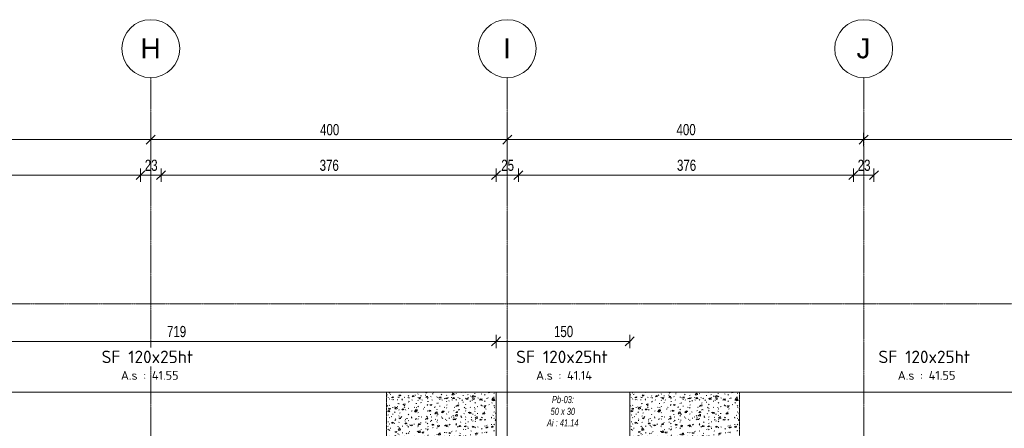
# Model space of a CAD drawing. Header units: millimetres. Extents: x 3690 to 285311, y -2348 to 78336.
# Tile 29 of 46: x 93734 to 104783, y 61934 to 66521. Entities that reach past the tile are written whole.
import ezdxf

# ---------------------------------------------------------------- set-up
doc = ezdxf.new("R2010")
doc.units = ezdxf.units.MM
doc.linetypes.add('Ligne de quadrillage', pattern=[22.225, 12.7, -3.175, 3.175, -3.175])
doc.linetypes.add('tiret perso', pattern=[2.6, 1.3, -1.3])
for name, color, linetype, lineweight in [('A-ANNO-DIMS', 211, 'Continuous', 9), ('A-ANNO-DIMS-50', 211, 'Continuous', 9), ('A-DETL', 90, 'Continuous', 5), ('A-DETL-GENF', 92, 'Continuous', 5), ('A-GENM-IDEN', 13, 'Continuous', 9), ('S-FNDN', 32, 'Continuous', 9), ('S-FNDN-IDEN', 2, 'Continuous', 9), ('S-GRID', 1, 'Continuous', 9), ('S-GRID-IDEN', 1, 'Continuous', 9)]:
    doc.layers.add(name, color=color, linetype=linetype, lineweight=lineweight)
doc.styles.add('Arial Narrow_5', font='ARIALN.TTF', dxfattribs={"width": 0.9, "height": 125})
doc.styles.add('Arial_5', font='arial.ttf', dxfattribs={"height": 225})
doc.styles.add('Arial_I_2', font='ariali.ttf', dxfattribs={"width": 0.75, "height": 80})
doc.styles.add('ISOCPEUR', font='isocpeur.ttf', dxfattribs={"height": 100})
doc.styles.add('ISOCPEUR_B', font='txt', dxfattribs={"height": 140})
doc.dimstyles.new('AB6_1_50_-_GB', dxfattribs={"dimscale": 304.8, "dimtxt": 127.928872, "dimasz": 0.328084, "dimexe": 0.246063, "dimexo": 0.0625, "dimgap": 0.04101, "dimtad": 1, "dimdec": 0, "dimlfac": 0.1, "dimdsep": 46, "dimtxsty": 'Arial Narrow_5', "dimblk1": 'OBLIQUE', "dimblk2": 'OBLIQUE', "dimsah": 1, "dimcen": 0.09, "dimazin": 0, "dimtfac": 1, "dimtdec": 4, "dimtix": 1, "dimtmove": 0, "dimatfit": 3, "dimfxl": 0.246063, "dimfxlon": 1, "dimtvp": 1, "dimtolj": 1, "dimtzin": 0, "dimarcsym": 2})

# ---------------------------------------------------------------- blocks, each defined once
blk = doc.blocks.new('Quadrillage - M_Extrémité de la ligne de quadrillage - Cercle-11575-Fondations variante')
at = {"layer": 'S-GRID-IDEN'}
blk.add_circle((0, 0), 6.5, dxfattribs=at)
blk = doc.blocks.new('DIMBLOCK56-Fondations variante')
at = {"layer": 'A-ANNO-DIMS-50'}
for p, q in [((91205, 65175), (91205, 65250)), ((95205, 65175), (95205, 65250)), ((91205, 65175), (95205, 65175)), ((91205, 65175), (91205, 65100)), ((95205, 65175), (95205, 65100))]:
    blk.add_line(p, q, dxfattribs=at)
at = {"layer": 'A-ANNO-DIMS-50', "lineweight": 18}
for p, q in [((91205, 65175), (91255, 65225)), ((95205, 65175), (95255, 65225)), ((91205, 65175), (91155, 65125)), ((95205, 65175), (95155, 65125))]:
    blk.add_line(p, q, dxfattribs=at)
at = {"layer": 'A-ANNO-DIMS-50', "color": 0, "insert": (93105, 65349), "char_height": 125, "width": 241.24, "attachment_point": 1, "line_spacing_factor": 0.974696, "style": 'Arial Narrow_5'}
blk.add_mtext('400', dxfattribs=at)
blk = doc.blocks.new('_Oblique')
at = {"color": 0, "linetype": 'ByBlock', "lineweight": -2}
blk.add_line((-0.5, -0.5), (0.5, 0.5), dxfattribs=at)
blk = doc.blocks.new('DIMBLOCK57-Fondations variante')
at = {"layer": 'A-ANNO-DIMS-50'}
for p, q in [((95205, 65175), (95205, 65250)), ((99205, 65175), (99205, 65250)), ((95205, 65175), (99205, 65175)), ((95205, 65175), (95205, 65100)), ((99205, 65175), (99205, 65100))]:
    blk.add_line(p, q, dxfattribs=at)
at = {"layer": 'A-ANNO-DIMS-50', "lineweight": 18}
for p, q in [((95205, 65175), (95255, 65225)), ((99205, 65175), (99255, 65225)), ((95205, 65175), (95155, 65125)), ((99205, 65175), (99155, 65125))]:
    blk.add_line(p, q, dxfattribs=at)
at = {"layer": 'A-ANNO-DIMS-50', "color": 0, "insert": (97105, 65349), "char_height": 125, "width": 241.24, "attachment_point": 1, "line_spacing_factor": 0.974696, "style": 'Arial Narrow_5'}
blk.add_mtext('400', dxfattribs=at)
blk = doc.blocks.new('DIMBLOCK58-Fondations variante')
at = {"layer": 'A-ANNO-DIMS-50'}
for p, q in [((99205, 65175), (99205, 65250)), ((103205, 65175), (103205, 65250)), ((99205, 65175), (103205, 65175)), ((99205, 65175), (99205, 65100)), ((103205, 65175), (103205, 65100))]:
    blk.add_line(p, q, dxfattribs=at)
at = {"layer": 'A-ANNO-DIMS-50', "lineweight": 18}
for p, q in [((99205, 65175), (99255, 65225)), ((103205, 65175), (103255, 65225)), ((99205, 65175), (99155, 65125)), ((103205, 65175), (103155, 65125))]:
    blk.add_line(p, q, dxfattribs=at)
at = {"layer": 'A-ANNO-DIMS-50', "color": 0, "insert": (101105, 65349), "char_height": 125, "width": 241.24, "attachment_point": 1, "line_spacing_factor": 0.974696, "style": 'Arial Narrow_5'}
blk.add_mtext('400', dxfattribs=at)
blk = doc.blocks.new('DIMBLOCK59-Fondations variante')
at = {"layer": 'A-ANNO-DIMS-50'}
for p, q in [((103205, 65175), (103205, 65250)), ((107205, 65175), (107205, 65250)), ((103205, 65175), (107205, 65175)), ((103205, 65175), (103205, 65100)), ((107205, 65175), (107205, 65100))]:
    blk.add_line(p, q, dxfattribs=at)
at = {"layer": 'A-ANNO-DIMS-50', "lineweight": 18}
for p, q in [((103205, 65175), (103255, 65225)), ((107205, 65175), (107255, 65225)), ((103205, 65175), (103155, 65125)), ((107205, 65175), (107155, 65125))]:
    blk.add_line(p, q, dxfattribs=at)
at = {"layer": 'A-ANNO-DIMS-50', "color": 0, "insert": (105105, 65349), "char_height": 125, "width": 241.24, "attachment_point": 1, "line_spacing_factor": 0.974696, "style": 'Arial Narrow_5'}
blk.add_mtext('400', dxfattribs=at)
blk = doc.blocks.new('DIMBLOCK69-Fondations variante')
at = {"layer": 'A-ANNO-DIMS-50', "lineweight": 18}
for p, q in [((89695, 64775), (89645, 64725)), ((89695, 64775), (89745, 64825)), ((95090, 64775), (95040, 64725)), ((95090, 64775), (95140, 64825))]:
    blk.add_line(p, q, dxfattribs=at)
at = {"layer": 'A-ANNO-DIMS-50'}
for p, q in [((89695, 64775), (89695, 64850)), ((89695, 64775), (95090, 64775)), ((89695, 64775), (89695, 64700)), ((95090, 64775), (95090, 64850)), ((95090, 64775), (95090, 64700))]:
    blk.add_line(p, q, dxfattribs=at)
at = {"layer": 'A-ANNO-DIMS-50', "color": 0, "insert": (92292, 64949), "char_height": 125, "width": 241.24, "attachment_point": 1, "line_spacing_factor": 0.974696, "style": 'Arial Narrow_5'}
blk.add_mtext('540', dxfattribs=at)
blk = doc.blocks.new('DIMBLOCK70-Fondations variante')
at = {"layer": 'A-ANNO-DIMS-50', "lineweight": 18}
for p, q in [((95090, 64775), (95040, 64725)), ((95090, 64775), (95140, 64825)), ((95320, 64775), (95270, 64725)), ((95320, 64775), (95370, 64825))]:
    blk.add_line(p, q, dxfattribs=at)
at = {"layer": 'A-ANNO-DIMS-50'}
for p, q in [((95090, 64775), (95090, 64850)), ((95090, 64775), (95320, 64775)), ((95090, 64775), (95090, 64700)), ((95320, 64775), (95320, 64850)), ((95320, 64775), (95320, 64700))]:
    blk.add_line(p, q, dxfattribs=at)
at = {"layer": 'A-ANNO-DIMS-50', "color": 0, "insert": (95138, 64949), "char_height": 125, "width": 160.82, "attachment_point": 1, "line_spacing_factor": 0.974696, "style": 'Arial Narrow_5'}
blk.add_mtext('23', dxfattribs=at)
blk = doc.blocks.new('DIMBLOCK71-Fondations variante')
at = {"layer": 'A-ANNO-DIMS-50', "lineweight": 18}
for p, q in [((95320, 64775), (95270, 64725)), ((95320, 64775), (95370, 64825)), ((99080, 64775), (99030, 64725)), ((99080, 64775), (99130, 64825))]:
    blk.add_line(p, q, dxfattribs=at)
at = {"layer": 'A-ANNO-DIMS-50'}
for p, q in [((95320, 64775), (95320, 64850)), ((95320, 64775), (99080, 64775)), ((95320, 64775), (95320, 64700)), ((99080, 64775), (99080, 64850)), ((99080, 64775), (99080, 64700))]:
    blk.add_line(p, q, dxfattribs=at)
at = {"layer": 'A-ANNO-DIMS-50', "color": 0, "insert": (97100, 64949), "char_height": 125, "width": 241.24, "attachment_point": 1, "line_spacing_factor": 0.974696, "style": 'Arial Narrow_5'}
blk.add_mtext('376', dxfattribs=at)
blk = doc.blocks.new('DIMBLOCK72-Fondations variante')
at = {"layer": 'A-ANNO-DIMS-50', "lineweight": 18}
for p, q in [((99080, 64775), (99030, 64725)), ((99080, 64775), (99130, 64825)), ((99330, 64775), (99280, 64725)), ((99330, 64775), (99380, 64825))]:
    blk.add_line(p, q, dxfattribs=at)
at = {"layer": 'A-ANNO-DIMS-50'}
for p, q in [((99080, 64775), (99080, 64850)), ((99080, 64775), (99330, 64775)), ((99080, 64775), (99080, 64700)), ((99330, 64775), (99330, 64850)), ((99330, 64775), (99330, 64700))]:
    blk.add_line(p, q, dxfattribs=at)
at = {"layer": 'A-ANNO-DIMS-50', "color": 0, "insert": (99138, 64949), "char_height": 125, "width": 160.82, "attachment_point": 1, "line_spacing_factor": 0.974696, "style": 'Arial Narrow_5'}
blk.add_mtext('25', dxfattribs=at)
blk = doc.blocks.new('DIMBLOCK73-Fondations variante')
at = {"layer": 'A-ANNO-DIMS-50', "lineweight": 18}
for p, q in [((99330, 64775), (99280, 64725)), ((99330, 64775), (99380, 64825)), ((103090, 64775), (103040, 64725)), ((103090, 64775), (103140, 64825))]:
    blk.add_line(p, q, dxfattribs=at)
at = {"layer": 'A-ANNO-DIMS-50'}
for p, q in [((99330, 64775), (99330, 64850)), ((99330, 64775), (103090, 64775)), ((99330, 64775), (99330, 64700)), ((103090, 64775), (103090, 64850)), ((103090, 64775), (103090, 64700))]:
    blk.add_line(p, q, dxfattribs=at)
at = {"layer": 'A-ANNO-DIMS-50', "color": 0, "insert": (101110, 64949), "char_height": 125, "width": 241.24, "attachment_point": 1, "line_spacing_factor": 0.974696, "style": 'Arial Narrow_5'}
blk.add_mtext('376', dxfattribs=at)
blk = doc.blocks.new('DIMBLOCK74-Fondations variante')
at = {"layer": 'A-ANNO-DIMS-50', "lineweight": 18}
for p, q in [((103090, 64775), (103040, 64725)), ((103090, 64775), (103140, 64825)), ((103320, 64775), (103270, 64725)), ((103320, 64775), (103370, 64825))]:
    blk.add_line(p, q, dxfattribs=at)
at = {"layer": 'A-ANNO-DIMS-50'}
for p, q in [((103090, 64775), (103090, 64850)), ((103090, 64775), (103320, 64775)), ((103090, 64775), (103090, 64700)), ((103320, 64775), (103320, 64850)), ((103320, 64775), (103320, 64700))]:
    blk.add_line(p, q, dxfattribs=at)
at = {"layer": 'A-ANNO-DIMS-50', "color": 0, "insert": (103138, 64949), "char_height": 125, "width": 160.82, "attachment_point": 1, "line_spacing_factor": 0.974696, "style": 'Arial Narrow_5'}
blk.add_mtext('23', dxfattribs=at)
blk = doc.blocks.new('DIMBLOCK232-Fondations variante')
at = {"layer": 'A-ANNO-DIMS-50'}
for p, q in [((91895, 62909), (91895, 62984)), ((99080, 62909), (99080, 62984)), ((91895, 62909), (99080, 62909)), ((91895, 62909), (91895, 62834)), ((99080, 62909), (99080, 62834))]:
    blk.add_line(p, q, dxfattribs=at)
at = {"layer": 'A-ANNO-DIMS-50', "lineweight": 18}
for p, q in [((91895, 62909), (91845, 62859)), ((91895, 62909), (91945, 62959)), ((99080, 62909), (99030, 62859)), ((99080, 62909), (99130, 62959))]:
    blk.add_line(p, q, dxfattribs=at)
at = {"layer": 'A-ANNO-DIMS-50', "color": 0, "insert": (95387, 63083), "char_height": 125, "width": 241.24, "attachment_point": 1, "line_spacing_factor": 0.974696, "style": 'Arial Narrow_5'}
blk.add_mtext('719', dxfattribs=at)
blk = doc.blocks.new('DIMBLOCK233-Fondations variante')
at = {"layer": 'A-ANNO-DIMS-50'}
for p, q in [((99080, 62909), (99080, 62984)), ((100580, 62909), (100580, 62984)), ((99080, 62909), (100580, 62909)), ((99080, 62909), (99080, 62834)), ((100580, 62909), (100580, 62834))]:
    blk.add_line(p, q, dxfattribs=at)
at = {"layer": 'A-ANNO-DIMS-50', "lineweight": 18}
for p, q in [((99080, 62909), (99030, 62859)), ((99080, 62909), (99130, 62959)), ((100580, 62909), (100530, 62859)), ((100580, 62909), (100630, 62959))]:
    blk.add_line(p, q, dxfattribs=at)
at = {"layer": 'A-ANNO-DIMS-50', "color": 0, "insert": (99730, 63083), "char_height": 125, "width": 241.24, "attachment_point": 1, "line_spacing_factor": 0.974696, "style": 'Arial Narrow_5'}
blk.add_mtext('150', dxfattribs=at)

msp = doc.modelspace()

# ---------------------------------------------------------------- hatches: boundary and pattern name
at = {"layer": 'A-DETL-GENF'}
h = msp.add_hatch(dxfattribs=at)
h.set_pattern_fill('FP_28', color=9, style=0, pattern_type=2)
h.set_pattern_definition([(52.114, (341115.62, -829522.59), (151.008547, -7.612692), [15.75, -173.25]), (357.114, (341115.62, -829522.59), (-34.944706, 156.77827), [12.6, -138.6]), (102.565, (341128.2, -829523.22), (116.064576, 149.164008), [13.385, -147.24]), (48.298, (341114.07, -829480.61), (225.250325, -26.469098), [23.625, -259.875]), (98.749, (341132.84, -829482.82), (188.602237, 211.66344), [20.078, -220.86]), (353.298, (341114.07, -829480.61), (188.60032, 211.665725), [18.9, -207.9]), (23.114, (341135.45, -829490.33), (128.384345, -79.868607), [15.75, -173.25]), (328.114, (341135.45, -829490.33), (45.444285, 154.062896), [12.6, -138.6]), (73.565, (341146.15, -829496.99), (173.828512, 74.192558), [13.385, -147.24]), (39.614, (341115.623, -829522.586), (-0.0269162, 69.9543266), [8.382, -128.538, 8.382, -271.443]), (39.614, (341115.623, -829522.586), (-0.0269162, 69.9543266), [-145.302, -132.318, 8.382, -130.743]), (9.614, (341115.62, -829522.586), (52.1517107, 84.8079455), [8.382, -71.838, 8.382, -125.388, -53.025]), (9.614, (341115.62, -829522.586), (52.1517107, 84.8079455), [-213.99, 8.382, -44.643]), (329.614, (341068.824, -829524.314), (112.200791, -0.5978647), [8.382, -44.118, 8.382, -155.418, -217.35]), (329.614, (341068.824, -829524.314), (112.200791, -0.5978647), [-216.3, 8.382, -208.968]), (319.614, (341047.84, -829525.09), (121.609981, 25.525625), [8.382, -59.868, 8.382, -254.748]), (319.614, (341047.84, -829525.09), (121.609981, 25.525625), [-76.632, -100.398, 8.382, -145.968])])
h.paths.add_polyline_path([(97850.46, 61138.56), (99080.46, 61138.56), (99080.46, 62338.56), (97850.46, 62338.56)])
h = msp.add_hatch(dxfattribs=at)
h.set_pattern_fill('FP_29', color=9, style=0, pattern_type=2)
h.set_pattern_definition([(52.114, (343845.62, -829522.59), (151.008547, -7.612692), [15.75, -173.25]), (357.114, (343845.62, -829522.59), (-34.944706, 156.77827), [12.6, -138.6]), (102.565, (343858.2, -829523.22), (116.064576, 149.164008), [13.385, -147.24]), (48.298, (343844.07, -829480.61), (225.250325, -26.469098), [23.625, -259.875]), (98.749, (343862.84, -829482.82), (188.602237, 211.66344), [20.078, -220.86]), (353.298, (343844.07, -829480.61), (188.60032, 211.665725), [18.9, -207.9]), (23.114, (343865.45, -829490.33), (128.384345, -79.868607), [15.75, -173.25]), (328.114, (343865.45, -829490.33), (45.444285, 154.062896), [12.6, -138.6]), (73.565, (343876.15, -829496.99), (173.828512, 74.192558), [13.385, -147.24]), (39.614, (343845.623, -829522.586), (-0.0269162, 69.9543266), [8.382, -128.538, 8.382, -271.443]), (39.614, (343845.623, -829522.586), (-0.0269162, 69.9543266), [-145.302, -132.318, 8.382, -130.743]), (9.614, (343845.62, -829522.586), (52.1517107, 84.8079455), [8.382, -71.838, 8.382, -125.388, -53.025]), (9.614, (343845.62, -829522.586), (52.1517107, 84.8079455), [-213.99, 8.382, -44.643]), (329.614, (343798.824, -829524.314), (112.200791, -0.5978647), [8.382, -44.118, 8.382, -155.418, -217.35]), (329.614, (343798.824, -829524.314), (112.200791, -0.5978647), [-216.3, 8.382, -208.968]), (319.614, (343777.84, -829525.09), (121.609981, 25.525625), [8.382, -59.868, 8.382, -254.748]), (319.614, (343777.84, -829525.09), (121.609981, 25.525625), [-76.632, -100.398, 8.382, -145.968])])
h.paths.add_polyline_path([(100580.46, 61138.56), (101810.46, 61138.56), (101810.46, 62338.56), (100580.46, 62338.56)])

# ---------------------------------------------------------------- linework, layer by layer
at = {"layer": 'A-DETL', "linetype": 'tiret perso'}
for p, q in [((99080.46, 62338.56), (97850.46, 62338.56)), ((97850.46, 62338.56), (97850.46, 61138.56)), ((99080.46, 61138.56), (99080.46, 62338.56)), ((101810.46, 62338.56), (100580.46, 62338.56)), ((100580.46, 62338.56), (100580.46, 61138.56)), ((101810.46, 61138.56), (101810.46, 62338.56))]:
    msp.add_line(p, q, dxfattribs=at)
at = {"layer": 'S-FNDN'}
for p, q in [((86320.46, 62338.56), (100580.46, 62338.56)), ((99080.46, 61138.56), (99080.46, 62338.56)), ((99080.46, 62338.56), (107805.46, 62338.56)), ((100580.46, 61138.56), (100580.46, 62338.56))]:
    msp.add_line(p, q, dxfattribs=at)
at = {"layer": 'S-GRID', "linetype": 'Ligne de quadrillage'}
for p, q in [((95205.46, 47292.72), (95205.46, 65870.79)), ((99205.46, 47292.72), (99205.46, 65870.79)), ((103205.46, 47292.72), (103205.46, 65870.79)), ((60593.04, 63330.23), (110150.38, 63330.23))]:
    msp.add_line(p, q, dxfattribs=at)

# ---------------------------------------------------------------- block references
at = {"layer": 'S-GRID-IDEN', "xscale": 49.99999999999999, "yscale": 49.99999999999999, "zscale": 49.99999999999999}
for p in [(95205.46, 66195.79), (99205.46, 66195.79), (103205.46, 66195.79)]:
    msp.add_blockref('Quadrillage - M_Extrémité de la ligne de quadrillage - Cercle-11575-Fondations variante', p, dxfattribs=at)

# ---------------------------------------------------------------- texts
at = {"layer": 'A-GENM-IDEN', "char_height": 80, "attachment_point": 1, "style": 'Arial_I_2'}
for s, insert, width in [('Pb-03:', (99706.92, 62296.48), 306.6455), ('50 x 30', (99691.92, 62163.67), 342.7214), ('Ai : 41.14', (99651.05, 62035.81), 441.9302)]:
    msp.add_mtext(s, dxfattribs=dict(at, insert=insert, width=width))
at = {"layer": 'S-FNDN-IDEN', "char_height": 140, "width": 1322.7844, "attachment_point": 1, "style": 'ISOCPEUR_B', "bg_fill": 3, "box_fill_scale": 1.25, "bg_fill_color": 256, "bg_fill_true_color": 13158600, "bg_fill_transparency": 0}
for insert in [(99305.87, 62805.69), (103370.87, 62805.69)]:
    msp.add_mtext('SF 120x25ht', dxfattribs=dict(at, insert=insert))
at = {"layer": 'S-FNDN-IDEN', "char_height": 100, "attachment_point": 1, "style": 'ISOCPEUR'}
for s, insert, width in [('A.s : 41.55', (94869.3, 62578.67), 797.6791), ('A.s : 41.14', (99528.87, 62578.67), 781.6453), ('A.s : 41.55', (103587.37, 62578.67), 797.6791)]:
    msp.add_mtext(s, dxfattribs=dict(at, insert=insert, width=width))

# ---------------------------------------------------------------- dimensions: what is measured, and where the dimension line sits
at = {"layer": 'A-ANNO-DIMS'}
for base, p1, p2, override, picture, middle in [((95205.46, 65175.42), (91205.46, 65250.42), (95205.46, 65250.42), {"dimpost": '<>', "dimfxl": 4000}, 'DIMBLOCK56-Fondations variante', (93205.46, 65251.74)), ((99205.46, 65175.42), (95205.46, 65250.42), (99205.46, 65250.42), {"dimpost": '<>', "dimfxl": 4000}, 'DIMBLOCK57-Fondations variante', (97205.46, 65251.74)), ((103205.46, 65175.42), (99205.46, 65250.42), (103205.46, 65250.42), {"dimpost": '<>', "dimfxl": 4000}, 'DIMBLOCK58-Fondations variante', (101205.46, 65251.74)), ((107205.46, 65175.42), (103205.46, 65250.42), (107205.46, 65250.42), {"dimpost": '<>', "dimfxl": 4000}, 'DIMBLOCK59-Fondations variante', (105205.46, 65251.74)), ((95090.45778033, 64775.4209052), (89695.45778033, 64700.4209052), (95090.45778033, 64700.4209052), {"dimpost": '<>', "dimfxl": 5395}, 'DIMBLOCK69-Fondations variante', (92392.95778033, 64851.74252904)), ((95320.46, 64775.42), (95090.46, 64700.42), (95320.46, 64700.42), {"dimpost": '<>', "dimfxl": 230}, 'DIMBLOCK70-Fondations variante', (95205.46, 64851.74)), ((99080.46, 64775.42), (95320.46, 64700.42), (99080.46, 64700.42), {"dimpost": '<>', "dimfxl": 3760}, 'DIMBLOCK71-Fondations variante', (97200.46, 64851.74)), ((103090.46, 64775.42), (99330.46, 64700.42), (103090.46, 64700.42), {"dimpost": '<>', "dimfxl": 3760}, 'DIMBLOCK73-Fondations variante', (101210.46, 64851.74)), ((103320.46, 64775.42), (103090.46, 64700.42), (103320.46, 64700.42), {"dimpost": '<>', "dimfxl": 230}, 'DIMBLOCK74-Fondations variante', (103205.46, 64851.74))]:
    dim = msp.add_linear_dim(base=base, p1=p1, p2=p2, dimstyle='AB6_1_50_-_GB', override=override, dxfattribs=at)
    dim.commit()
    dim.dimension.update_dxf_attribs({"geometry": picture, "text_midpoint": middle})
dim = msp.add_linear_dim(base=(99330.46, 64775.42), p1=(99080.46, 64700.42), p2=(99330.46, 64700.42), angle=0, dimstyle='AB6_1_50_-_GB', override={"dimpost": '<>', "dimfxl": 250}, dxfattribs=at)
dim.commit()
dim.dimension.update_dxf_attribs({"geometry": 'DIMBLOCK72-Fondations variante', "text_midpoint": (99205.46, 64851.74)})

# ---------------------------------------------------------------- next in the draw order: texts
at = {"layer": 'S-FNDN-IDEN', "insert": (94652.8, 62805.69), "char_height": 140, "width": 1322.7844, "attachment_point": 1, "style": 'ISOCPEUR_B', "bg_fill": 3, "box_fill_scale": 1.25, "bg_fill_color": 256, "bg_fill_true_color": 13158600, "bg_fill_transparency": 0}
msp.add_mtext('SF 120x25ht', dxfattribs=at)
at = {"layer": 'S-GRID-IDEN', "char_height": 225, "attachment_point": 1, "style": 'Arial_5', "bg_fill": 3, "box_fill_scale": 1.25, "bg_fill_color": 256, "bg_fill_true_color": 13158600, "bg_fill_transparency": 0}
for s, insert, width in [('H', (95089.65, 66312.07), 276.5822), ('I', (99159.15, 66312.07), 108.2278), ('J', (103124.4, 66312.07), 192.405)]:
    msp.add_mtext(s, dxfattribs=dict(at, insert=insert, width=width))

# ---------------------------------------------------------------- next in the draw order: dimensions: what is measured, and where the dimension line sits
at = {"layer": 'A-ANNO-DIMS'}
dim = msp.add_linear_dim(base=(100580.46, 62908.86), p1=(99080.46, 62833.86), p2=(100580.46, 62833.86), dimstyle='AB6_1_50_-_GB', override={"dimpost": '<>', "dimfxl": 1500}, dxfattribs=at)
dim.commit()
dim.dimension.update_dxf_attribs({"geometry": 'DIMBLOCK233-Fondations variante', "text_midpoint": (99830.46, 62985.18)})

# ---------------------------------------------------------------- next in the draw order: dimensions: what is measured, and where the dimension line sits
dim = msp.add_linear_dim(base=(99080.45778033, 62908.86250344), p1=(91895.45778033, 62833.86250344), p2=(99080.45778033, 62833.86250344), dimstyle='AB6_1_50_-_GB', override={"dimpost": '<>', "dimfxl": 7185}, dxfattribs=at)
dim.commit()
dim.dimension.update_dxf_attribs({"geometry": 'DIMBLOCK232-Fondations variante', "text_midpoint": (95487.95778033, 62985.18412727)})

doc.saveas('drawing.dxf')
